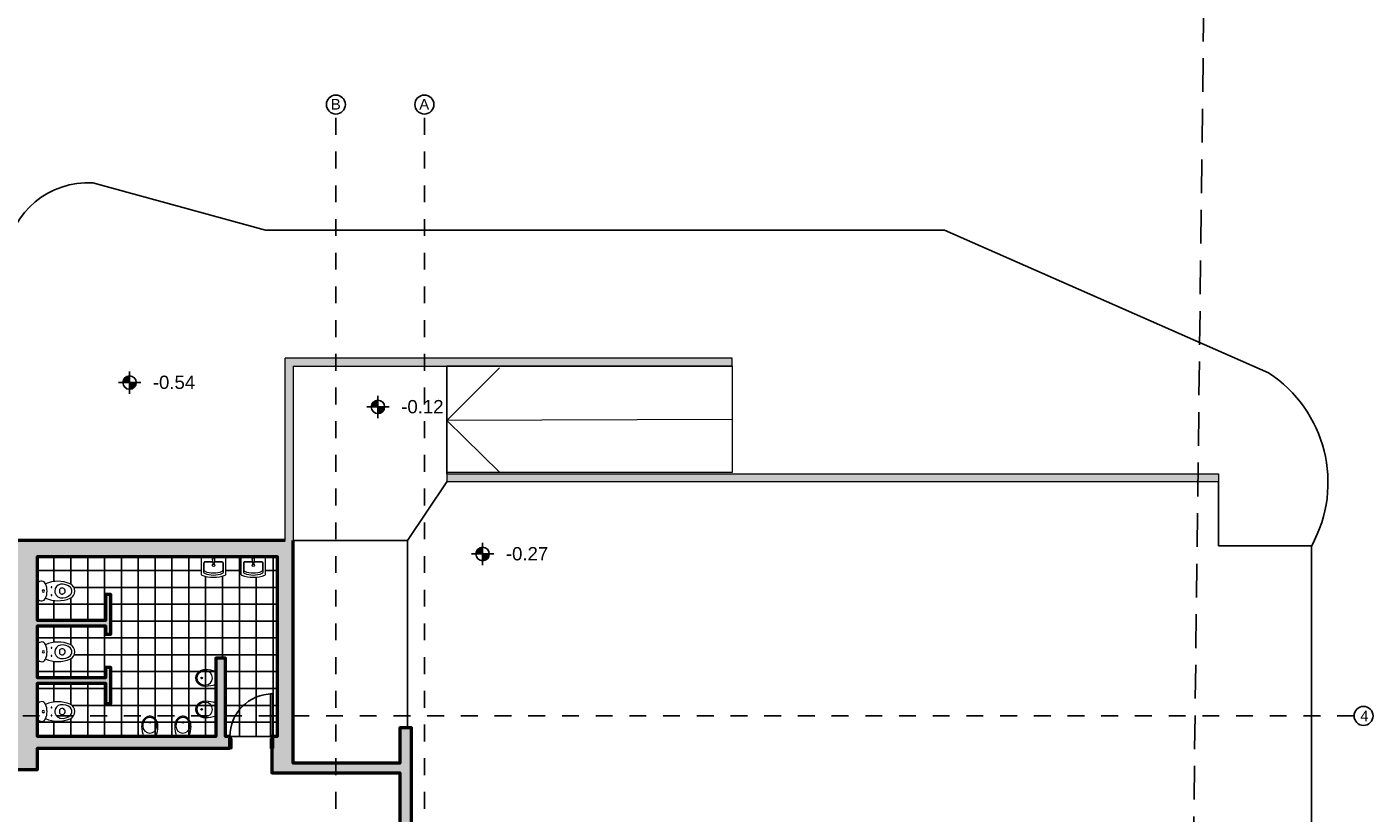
# Model space of a CAD drawing. Header units: metres. Extents: x -18231 to -17951, y 15132 to 15402.
# Tile 56 of 144: x -18119 to -18093, y 15204 to 15219. Entities that reach past the tile are written whole.
import ezdxf

# ---------------------------------------------------------------- set-up
doc = ezdxf.new("R2010")
doc.units = ezdxf.units.M
doc.linetypes.add('HIDDEN', pattern=[9.525, 6.35, -3.175])
doc.linetypes.add('Trazo', pattern=[6.35, 3.175, -3.175])
doc.layers.get('0').update_dxf_attribs({"color": 1})
for name, color, linetype, lineweight in [('A-DETL', 90, 'Continuous', 18), ('A-DOOR', 31, 'Continuous', 18), ('A-DOOR-FRAM', 31, 'Continuous', 25), ('A-FLOR-LEVL', 51, 'Continuous', 18), ('MUROS', 113, 'Continuous', 18), ('P-SANR-FIXT', 6, 'Continuous', 18), ('S-COLS', 52, 'Continuous', 18)]:
    doc.layers.add(name, color=color, linetype=linetype, lineweight=lineweight)
for name, color, linetype in [('COTAS', 1, 'Continuous'), ('HATCH', 251, 'Continuous'), ('TEXTOS', 1, 'Continuous')]:
    doc.layers.add(name, color=color, linetype=linetype)
doc.styles.add('Romans', font='arial.ttf', dxfattribs={"height": 0.2})
doc.dimstyles.get("Standard").update_dxf_attribs({"dimtxt": 0.2, "dimasz": 0.18, "dimexe": 0.18, "dimexo": 0.0625, "dimgap": 0.09, "dimtad": 0, "dimzin": 0, "dimdsep": 46, "dimtxsty": 'Romans', "dimblk": 'OBLIQUE', "dimcen": 0.09, "dimse1": 1, "dimse2": 1, "dimadec": 0, "dimazin": 0, "dimtfac": 1, "dimtofl": 0, "dimtmove": 2, "dimatfit": 2, "dimldrblk": 'OBLIQUE', "dimfxl": 1, "dimtolj": 1, "dimtzin": 0, "dimarcsym": 0})

# ---------------------------------------------------------------- blocks, each defined once
blk = doc.blocks.new('Puerta de 1 hoja - 80 x 210 cm-284720-Nivel 0')
at = {"layer": 'A-DOOR', "lineweight": 25}
for p, q in [((627, 910), (667, 910)), ((627, 130), (627, 910)), ((667, 120), (667, 910)), ((652, 130), (627, 130)), ((652, 120), (652, 130)), ((667, 120), (652, 120))]:
    blk.add_line(p, q, dxfattribs=at)
blk.add_arc((667, 110), 800, 90, 180, dxfattribs=at)
at = {"layer": 'A-DOOR-FRAM'}
for p, q in [((-133, 120), (-203, 120)), ((-203, 120), (-203, 110)), ((-133, 110), (-133, 120)), ((-108, 110), (-133, 110)), ((-108, 75), (-108, 110)), ((-98, 75), (-108, 75)), ((-98, -110), (-98, 75)), ((642, 75), (632, 75)), ((632, 75), (632, -110)), ((667, 110), (642, 110)), ((642, 110), (642, 75)), ((737, 120), (667, 120)), ((667, 120), (667, 110)), ((737, 110), (737, 120)), ((-208, -110), (-208, -120)), ((-208, -120), (-133, -120)), ((-133, -120), (-133, -110)), ((-133, -110), (-98, -110)), ((632, -110), (657, -110))]:
    blk.add_line(p, q, dxfattribs=at)
blk = doc.blocks.new('Urinario - Urinario-624112-Nivel 0')
at = {"layer": 'P-SANR-FIXT'}
for p, q in [((117, -3), (-117, -3)), ((-117, -3), (117, -3))]:
    blk.add_line(p, q, dxfattribs=at)
blk.add_circle((0, -268), 15, dxfattribs=at)
for centre, start, end in [((392, -195), 159.3261, 180), ((392, -195), 159.3261, 180), ((-392, -195), 360, 20.6739), ((-392, -195), 360, 20.6739)]:
    blk.add_arc(centre, 545, start, end, dxfattribs=at)
for major_axis, ratio, start_param, end_param in [((0, 186), 0.819068, 1.570796, 4.712389), ((-132, 0), 0.987707, 3.141593, 6.283185), ((0, 165), 0.80303, 1.570796, 4.712389)]:
    blk.add_ellipse((0, -195), major_axis=major_axis, ratio=ratio, start_param=start_param, end_param=end_param, dxfattribs=at)
blk.add_open_spline([(-152, -195), (-152, -203), (-152, -214), (-150, -229), (-148, -240), (-146, -250), (-143, -261), (-139, -272), (-135, -282), (-131, -291), (-126, -301), (-120, -310), (-114, -319), (-108, -327), (-101, -334), (-94, -342), (-87, -348), (-79, -354), (-71, -360), (-63, -365), (-54, -369), (-45, -373), (-37, -376), (-27, -378), (-18, -380), (-9, -381), (0, -381), (9, -381), (18, -380), (27, -378), (37, -376), (45, -373), (55, -369), (65, -364), (75, -357), (85, -350), (94, -342), (103, -333), (111, -323), (119, -312), (126, -301), (132, -289), (137, -277), (142, -264), (146, -250), (149, -237), (152, -219), (152, -205), (153, -195)], degree=3, knots=[0, 0, 0, 0, 0.038462, 0.057692, 0.076923, 0.096154, 0.115385, 0.134615, 0.153846, 0.173077, 0.192308, 0.211538, 0.230769, 0.25, 0.269231, 0.288462, 0.307692, 0.326923, 0.346154, 0.365385, 0.384615, 0.403846, 0.423077, 0.442308, 0.461538, 0.480769, 0.5, 0.519231, 0.538462, 0.557692, 0.576923, 0.596154, 0.615385, 0.639423, 0.663462, 0.6875, 0.711538, 0.735577, 0.759615, 0.783654, 0.807692, 0.831731, 0.855769, 0.879808, 0.903846, 0.927885, 0.951923, 1, 1, 1, 1], dxfattribs=at)
blk = doc.blocks.new('Asiento de WC con cisterna - Basado en muro _1_ - 700 x 370 mm-623211-Nivel 0')
at = {"layer": 'P-SANR-FIXT'}
for p, q in [((82, 631), (94, 618)), ((94, 618), (156, 618)), ((156, 618), (168, 631)), ((-22, 200), (-22, 209)), ((-22, 200), (-22, 209)), ((272, 209), (272, 200)), ((272, 209), (272, 200))]:
    blk.add_line(p, q, dxfattribs=at)
for centre, radius, start, end in [((500, 588), 558, 156.2031, 204.606), ((500, 588), 558, 156.2031, 204.6455), ((126, 753), 150, 90.5311, 156.2031), ((126, 753), 150, 90.5311, 156.2031), ((216, 670), 220, 135.6026, 189.0939), ((117, 767), 81.6, 84.1645, 135.6026), ((124, 753), 150, 23.7969, 89.4689), ((124, 753), 150, 23.7969, 89.4689), ((133, 767), 81.6, 44.3974, 95.8355), ((34, 670), 220, 350.9061, 44.3974), ((-250, 588), 558, 335.3545, 23.7969), ((-250, 588), 558, 335.394, 23.7969), ((125, 656), 128, 189.0939, 270.0015), ((117, 666), 50, 162.8135, 225), ((125, 664), 58.1, 17.1829, 162.8135), ((125, 656), 128, 269.9985, 317.5547), ((133, 666), 50, 315, 17.1829), ((125, 656), 128, 317.5547, 350.9061), ((22, 279), 82.5, 113.1218, 237.7255), ((22, 279), 82.5, 113.1218, 237.7255), ((125, 38), 344, 66.8782, 113.1218), ((125, 38), 344, 112.6568, 113.1218), ((52, 465), 7.83, 0, 180), ((52, 465), 7.83, 180, 360), ((126, 311), 20.9, 0, 180), ((126, 311), 20.9, 180, 0), ((200, 465), 7.83, 0, 180), ((200, 465), 7.83, 180, 0), ((125, 38), 344, 66.8782, 67.3432), ((228, 279), 82.5, 302.2745, 66.8782), ((228, 279), 82.5, 302.2745, 66.8782)]:
    blk.add_arc(centre, radius, start, end, dxfattribs=at)
blk = doc.blocks.new('Lavamanos suspendido-3D - 450 x 390mm-621751-Nivel 0')
at = {"layer": 'P-SANR-FIXT'}
for p, q in [((-100, 160), (-100, 493)), ((-60, 443), (-60, 278)), ((-54, 405), (-54, 278)), ((-34, 258), (108, 258)), ((142, 258), (284, 258)), ((304, 278), (304, 405)), ((310, 278), (310, 443)), ((350, 493), (350, 160)), ((-34, 252), (107, 252)), ((143, 252), (284, 252))]:
    blk.add_line(p, q, dxfattribs=at)
blk.add_circle((125, 318), 22.5, dxfattribs=at)
for centre, radius, start, end in [((125, -113), 653, 70.4598, 109.5402), ((-90, 493), 10, 109.5402, 180), ((-34, 443), 26, 112.1446, 180), ((-34, 278), 26, 180, 270), ((-28, 405), 26, 111.2674, 180), ((-34, 278), 20, 180, 270), ((125, 52), 448, 67.8554, 112.1446), ((125, 12), 448, 68.7326, 111.2674), ((284, 278), 26, 270, 0), ((284, 278), 20, 270, 0), ((278, 405), 26, 0, 68.7326), ((284, 443), 26, 0, 67.8554), ((340, 493), 10, 0, 70.4598), ((-90, 160), 10, 180, 270), ((340, 160), 10, 270, 0)]:
    blk.add_arc(centre, radius, start, end, dxfattribs=at)
blk = doc.blocks.new('Grifo - Grifo-562834-Nivel 0')
at = {"layer": 'P-SANR-FIXT'}
for p, q in [((-23, -4), (-15, -77)), ((15, -77), (23, -4))]:
    blk.add_line(p, q, dxfattribs=at)
for centre, radius, start, end in [((0, 0), 25, 330.4117, 209.5883), ((0, -4), 22.6, 0, 180), ((0, -77), 14.9, 180, 360)]:
    blk.add_arc(centre, radius, start, end, dxfattribs=at)
blk = doc.blocks.new('_Oblique')
at = {"color": 0, "linetype": 'ByBlock', "lineweight": -2}
blk.add_line((-0.5, -0.5), (0.5, 0.5), dxfattribs=at)
blk = doc.blocks.new('*D1155')
at = {"layer": 'COTAS', "color": 0, "lineweight": -2, "transparency": 16777216}
for p, q in [((-18111.571, 15180.392), (-18103.469, 15180.392)), ((-18094.533, 15180.392), (-18102.634, 15180.392))]:
    blk.add_line(p, q, dxfattribs=at)
at = {"layer": 'Defpoints', "color": 0, "transparency": 16777216}
for p in [(-18111.571, 15207.441), (-18094.533, 15207.441), (-18111.571, 15180.392)]:
    blk.add_point(p, dxfattribs=at)
at = {"layer": 'COTAS', "color": 0, "lineweight": -2, "transparency": 16777216, "xscale": 0.18, "yscale": 0.18, "zscale": 0.18, "rotation": 180}
blk.add_blockref('_Oblique', (-18111.571, 15180.392), dxfattribs=at)
at = {"layer": 'COTAS', "color": 0, "lineweight": -2, "transparency": 16777216, "xscale": 0.18, "yscale": 0.18, "zscale": 0.18}
blk.add_blockref('_Oblique', (-18094.533, 15180.392), dxfattribs=at)
at = {"layer": 'COTAS', "color": 0, "transparency": 16777216, "insert": (-18103.052, 15180.392), "char_height": 0.2, "attachment_point": 5, "style": 'Romans'}
blk.add_mtext('\\A1;17.04', dxfattribs=at)
blk = doc.blocks.new('*D1156')
at = {"layer": 'COTAS', "color": 0, "lineweight": -2, "transparency": 16777216}
for p, q in [((-18113.721, 15180.392), (-18112.998, 15180.392)), ((-18111.571, 15180.392), (-18112.293, 15180.392))]:
    blk.add_line(p, q, dxfattribs=at)
at = {"layer": 'Defpoints', "color": 0, "transparency": 16777216}
for p in [(-18113.721, 15207.441), (-18111.571, 15207.441), (-18113.721, 15180.392)]:
    blk.add_point(p, dxfattribs=at)
at = {"layer": 'COTAS', "color": 0, "lineweight": -2, "transparency": 16777216, "xscale": 0.18, "yscale": 0.18, "zscale": 0.18, "rotation": 180}
blk.add_blockref('_Oblique', (-18113.721, 15180.392), dxfattribs=at)
at = {"layer": 'COTAS', "color": 0, "lineweight": -2, "transparency": 16777216, "xscale": 0.18, "yscale": 0.18, "zscale": 0.18}
blk.add_blockref('_Oblique', (-18111.571, 15180.392), dxfattribs=at)
at = {"layer": 'COTAS', "color": 0, "transparency": 16777216, "insert": (-18112.646, 15180.392), "char_height": 0.2, "attachment_point": 5, "style": 'Romans'}
blk.add_mtext('\\A1;2.15', dxfattribs=at)
blk = doc.blocks.new('*D1157')
at = {"layer": 'COTAS', "color": 0, "lineweight": -2, "transparency": 16777216}
for p, q in [((-18113.721, 15180.392), (-18114.022, 15180.392)), ((-18113.871, 15180.392), (-18113.685, 15179.77)), ((-18113.685, 15179.77), (-18113.505, 15179.77))]:
    blk.add_line(p, q, dxfattribs=at)
at = {"layer": 'Defpoints', "color": 0, "transparency": 16777216}
for p in [(-18114.022, 15207.441), (-18113.721, 15207.441), (-18114.022, 15180.392)]:
    blk.add_point(p, dxfattribs=at)
at = {"layer": 'COTAS', "color": 0, "lineweight": -2, "transparency": 16777216, "xscale": 0.18, "yscale": 0.18, "zscale": 0.18, "rotation": 180}
blk.add_blockref('_Oblique', (-18114.022, 15180.392), dxfattribs=at)
at = {"layer": 'COTAS', "color": 0, "lineweight": -2, "transparency": 16777216, "xscale": 0.18, "yscale": 0.18, "zscale": 0.18}
blk.add_blockref('_Oblique', (-18113.721, 15180.392), dxfattribs=at)
at = {"layer": 'COTAS', "color": 0, "transparency": 16777216, "insert": (-18113.155, 15179.77), "char_height": 0.2, "attachment_point": 5, "style": 'Romans'}
blk.add_mtext('\\A1;0.30', dxfattribs=at)
blk = doc.blocks.new('*D1158')
at = {"layer": 'COTAS', "color": 0, "lineweight": -2, "transparency": 16777216}
for p, q in [((-18114.996, 15180.392), (-18114.859, 15180.392)), ((-18114.022, 15180.392), (-18114.159, 15180.392))]:
    blk.add_line(p, q, dxfattribs=at)
at = {"layer": 'Defpoints', "color": 0, "transparency": 16777216}
for p in [(-18114.996, 15207.441), (-18114.022, 15207.441), (-18114.996, 15180.392)]:
    blk.add_point(p, dxfattribs=at)
at = {"layer": 'COTAS', "color": 0, "lineweight": -2, "transparency": 16777216, "xscale": 0.18, "yscale": 0.18, "zscale": 0.18, "rotation": 180}
blk.add_blockref('_Oblique', (-18114.996, 15180.392), dxfattribs=at)
at = {"layer": 'COTAS', "color": 0, "lineweight": -2, "transparency": 16777216, "xscale": 0.18, "yscale": 0.18, "zscale": 0.18}
blk.add_blockref('_Oblique', (-18114.022, 15180.392), dxfattribs=at)
at = {"layer": 'COTAS', "color": 0, "transparency": 16777216, "insert": (-18114.509, 15180.392), "char_height": 0.2, "attachment_point": 5, "style": 'Romans'}
blk.add_mtext('\\A1;0.97', dxfattribs=at)
blk = doc.blocks.new('*D1159')
at = {"layer": 'COTAS', "color": 0, "lineweight": -2, "transparency": 16777216}
for p, q in [((-18114.996, 15180.392), (-18115.18, 15180.392)), ((-18115.088, 15180.392), (-18114.902, 15179.77)), ((-18114.902, 15179.77), (-18114.722, 15179.77))]:
    blk.add_line(p, q, dxfattribs=at)
at = {"layer": 'Defpoints', "color": 0, "transparency": 16777216}
for p in [(-18115.18, 15207.447), (-18114.996, 15207.441), (-18115.18, 15180.392)]:
    blk.add_point(p, dxfattribs=at)
at = {"layer": 'COTAS', "color": 0, "lineweight": -2, "transparency": 16777216, "xscale": 0.18, "yscale": 0.18, "zscale": 0.18, "rotation": 180}
blk.add_blockref('_Oblique', (-18115.18, 15180.392), dxfattribs=at)
at = {"layer": 'COTAS', "color": 0, "lineweight": -2, "transparency": 16777216, "xscale": 0.18, "yscale": 0.18, "zscale": 0.18}
blk.add_blockref('_Oblique', (-18114.996, 15180.392), dxfattribs=at)
at = {"layer": 'COTAS', "color": 0, "transparency": 16777216, "insert": (-18114.372, 15179.77), "char_height": 0.2, "attachment_point": 5, "style": 'Romans'}
blk.add_mtext('\\A1;0.18', dxfattribs=at)
blk = doc.blocks.new('*D1160')
at = {"layer": 'COTAS', "color": 0, "lineweight": -2, "transparency": 16777216}
for p, q in [((-18118.533, 15180.392), (-18117.207, 15180.392)), ((-18115.18, 15180.392), (-18116.506, 15180.392))]:
    blk.add_line(p, q, dxfattribs=at)
at = {"layer": 'Defpoints', "color": 0, "transparency": 16777216}
for p in [(-18115.18, 15207.447), (-18118.533, 15207.377), (-18118.533, 15180.392)]:
    blk.add_point(p, dxfattribs=at)
at = {"layer": 'COTAS', "color": 0, "lineweight": -2, "transparency": 16777216, "xscale": 0.18, "yscale": 0.18, "zscale": 0.18, "rotation": 180}
blk.add_blockref('_Oblique', (-18118.533, 15180.392), dxfattribs=at)
at = {"layer": 'COTAS', "color": 0, "lineweight": -2, "transparency": 16777216, "xscale": 0.18, "yscale": 0.18, "zscale": 0.18}
blk.add_blockref('_Oblique', (-18115.18, 15180.392), dxfattribs=at)
at = {"layer": 'COTAS', "color": 0, "transparency": 16777216, "insert": (-18116.857, 15180.392), "char_height": 0.2, "attachment_point": 5, "style": 'Romans'}
blk.add_mtext('\\A1;3.35', dxfattribs=at)
blk = doc.blocks.new('*D1161')
at = {"layer": 'COTAS', "color": 0, "lineweight": -2, "transparency": 16777216}
for p, q in [((-18118.533, 15180.392), (-18118.944, 15180.392)), ((-18118.739, 15180.392), (-18118.552, 15179.77)), ((-18118.552, 15179.77), (-18118.372, 15179.77))]:
    blk.add_line(p, q, dxfattribs=at)
at = {"layer": 'Defpoints', "color": 0, "transparency": 16777216}
for p in [(-18118.944, 15207.441), (-18118.533, 15207.377), (-18118.944, 15180.392)]:
    blk.add_point(p, dxfattribs=at)
at = {"layer": 'COTAS', "color": 0, "lineweight": -2, "transparency": 16777216, "xscale": 0.18, "yscale": 0.18, "zscale": 0.18, "rotation": 180}
blk.add_blockref('_Oblique', (-18118.944, 15180.392), dxfattribs=at)
at = {"layer": 'COTAS', "color": 0, "lineweight": -2, "transparency": 16777216, "xscale": 0.18, "yscale": 0.18, "zscale": 0.18}
blk.add_blockref('_Oblique', (-18118.533, 15180.392), dxfattribs=at)
at = {"layer": 'COTAS', "color": 0, "transparency": 16777216, "insert": (-18118.042, 15179.77), "char_height": 0.2, "attachment_point": 5, "style": 'Romans'}
blk.add_mtext('\\A1;0.41', dxfattribs=at)
blk = doc.blocks.new('*D1246')
at = {"layer": 'COTAS', "color": 0, "lineweight": -2, "transparency": 16777216}
for p, q in [((-18190.018, 15215.045), (-18190.018, 15214.172)), ((-18190.018, 15212.634), (-18190.018, 15213.508))]:
    blk.add_line(p, q, dxfattribs=at)
at = {"layer": 'Defpoints', "color": 0, "transparency": 16777216}
for p in [(-18111.683, 15215.045), (-18190.018, 15212.634), (-18111.683, 15212.634)]:
    blk.add_point(p, dxfattribs=at)
at = {"layer": 'COTAS', "color": 0, "lineweight": -2, "transparency": 16777216, "xscale": 0.18, "yscale": 0.18, "zscale": 0.18}
for p, rotation in [((-18190.018, 15215.045), 90), ((-18190.018, 15212.634), 270)]:
    blk.add_blockref('_Oblique', p, dxfattribs=dict(at, rotation=rotation))
at = {"layer": 'COTAS', "color": 0, "transparency": 16777216, "insert": (-18190.018, 15213.84), "char_height": 0.2, "attachment_point": 5, "rotation": 90, "style": 'Romans'}
blk.add_mtext('\\A1;2.41', dxfattribs=at)
blk = doc.blocks.new('*D1247')
at = {"layer": 'COTAS', "color": 0, "lineweight": -2, "transparency": 16777216}
for p, q in [((-18190.435, 15212.684), (-18190.435, 15212.864)), ((-18190.018, 15212.634), (-18190.018, 15212.814)), ((-18190.018, 15212.559), (-18190.435, 15212.684)), ((-18190.018, 15212.634), (-18190.018, 15212.484)), ((-18190.018, 15212.484), (-18190.018, 15212.304))]:
    blk.add_line(p, q, dxfattribs=at)
at = {"layer": 'Defpoints', "color": 0, "transparency": 16777216}
for p in [(-18111.683, 15212.634), (-18190.018, 15212.484), (-18110.917, 15212.484)]:
    blk.add_point(p, dxfattribs=at)
at = {"layer": 'COTAS', "color": 0, "lineweight": -2, "transparency": 16777216, "xscale": 0.18, "yscale": 0.18, "zscale": 0.18}
for p, rotation in [((-18190.018, 15212.634), 270), ((-18190.018, 15212.484), 90)]:
    blk.add_blockref('_Oblique', p, dxfattribs=dict(at, rotation=rotation))
at = {"layer": 'COTAS', "color": 0, "transparency": 16777216, "insert": (-18190.435, 15213.215), "char_height": 0.2, "attachment_point": 5, "rotation": 90, "style": 'Romans'}
blk.add_mtext('\\A1;0.15', dxfattribs=at)
blk = doc.blocks.new('*D1248')
at = {"layer": 'COTAS', "color": 0, "lineweight": -2, "transparency": 16777216}
for p, q in [((-18190.018, 15212.484), (-18190.018, 15211.191)), ((-18190.018, 15209.199), (-18190.018, 15210.491))]:
    blk.add_line(p, q, dxfattribs=at)
at = {"layer": 'Defpoints', "color": 0, "transparency": 16777216}
for p in [(-18110.917, 15212.484), (-18190.018, 15209.199), (-18110.917, 15209.199)]:
    blk.add_point(p, dxfattribs=at)
at = {"layer": 'COTAS', "color": 0, "lineweight": -2, "transparency": 16777216, "xscale": 0.18, "yscale": 0.18, "zscale": 0.18}
for p, rotation in [((-18190.018, 15212.484), 90), ((-18190.018, 15209.199), 270)]:
    blk.add_blockref('_Oblique', p, dxfattribs=dict(at, rotation=rotation))
at = {"layer": 'COTAS', "color": 0, "transparency": 16777216, "insert": (-18190.018, 15210.841), "char_height": 0.2, "attachment_point": 5, "rotation": 90, "style": 'Romans'}
blk.add_mtext('\\A1;3.28', dxfattribs=at)
blk = doc.blocks.new('*D1249')
at = {"layer": 'COTAS', "color": 0, "lineweight": -2, "transparency": 16777216}
for p, q in [((-18190.018, 15209.199), (-18190.018, 15207.453)), ((-18190.018, 15205), (-18190.018, 15206.746))]:
    blk.add_line(p, q, dxfattribs=at)
at = {"layer": 'Defpoints', "color": 0, "transparency": 16777216}
for p in [(-18110.917, 15209.199), (-18190.018, 15205), (-18110.917, 15205)]:
    blk.add_point(p, dxfattribs=at)
at = {"layer": 'COTAS', "color": 0, "lineweight": -2, "transparency": 16777216, "xscale": 0.18, "yscale": 0.18, "zscale": 0.18}
for p, rotation in [((-18190.018, 15209.199), 90), ((-18190.018, 15205), 270)]:
    blk.add_blockref('_Oblique', p, dxfattribs=dict(at, rotation=rotation))
at = {"layer": 'COTAS', "color": 0, "transparency": 16777216, "insert": (-18190.018, 15207.099), "char_height": 0.2, "attachment_point": 5, "rotation": 90, "style": 'Romans'}
blk.add_mtext('\\A1;4.20', dxfattribs=at)
blk = doc.blocks.new('*D1250')
at = {"layer": 'COTAS', "color": 0, "lineweight": -2, "transparency": 16777216}
for p, q in [((-18190.435, 15205.035), (-18190.435, 15205.215)), ((-18190.018, 15204.91), (-18190.435, 15205.035)), ((-18190.018, 15205), (-18190.018, 15204.819))]:
    blk.add_line(p, q, dxfattribs=at)
at = {"layer": 'Defpoints', "color": 0, "transparency": 16777216}
for p in [(-18110.917, 15205), (-18190.018, 15204.819), (-18110.917, 15204.819)]:
    blk.add_point(p, dxfattribs=at)
at = {"layer": 'COTAS', "color": 0, "lineweight": -2, "transparency": 16777216, "xscale": 0.18, "yscale": 0.18, "zscale": 0.18}
for p, rotation in [((-18190.018, 15205), 90), ((-18190.018, 15204.819), 270)]:
    blk.add_blockref('_Oblique', p, dxfattribs=dict(at, rotation=rotation))
at = {"layer": 'COTAS', "color": 0, "transparency": 16777216, "insert": (-18190.435, 15205.565), "char_height": 0.2, "attachment_point": 5, "rotation": 90, "style": 'Romans'}
blk.add_mtext('\\A1;0.18', dxfattribs=at)
blk = doc.blocks.new('*D1251')
at = {"layer": 'COTAS', "color": 0, "lineweight": -2, "transparency": 16777216}
for p, q in [((-18190.018, 15204.819), (-18190.018, 15204.168)), ((-18190.018, 15202.815), (-18190.018, 15203.466))]:
    blk.add_line(p, q, dxfattribs=at)
at = {"layer": 'Defpoints', "color": 0, "transparency": 16777216}
for p in [(-18110.917, 15204.819), (-18190.018, 15202.815), (-18110.917, 15202.815)]:
    blk.add_point(p, dxfattribs=at)
at = {"layer": 'COTAS', "color": 0, "lineweight": -2, "transparency": 16777216, "xscale": 0.18, "yscale": 0.18, "zscale": 0.18}
for p, rotation in [((-18190.018, 15204.819), 90), ((-18190.018, 15202.815), 270)]:
    blk.add_blockref('_Oblique', p, dxfattribs=dict(at, rotation=rotation))
at = {"layer": 'COTAS', "color": 0, "transparency": 16777216, "insert": (-18190.018, 15203.817), "char_height": 0.2, "attachment_point": 5, "rotation": 90, "style": 'Romans'}
blk.add_mtext('\\A1;2.00', dxfattribs=at)
blk = doc.blocks.new('Nivelplanta')
at = {"color": 0, "const_width": 0.0483}
for points in [[(-0.0247, -0.0005, -0.414214), (-0.0006, 0.0236, -0.252422)], [(-0.0006, -0.0247, 0.414214), (0.0236, -0.0005, 0.252422)]]:
    blk.add_lwpolyline(points, format="xyb", dxfattribs=at)
at = {"color": 0}
for points in [[(-0.0006, -0.081), (-0.0006, 0.08)], [(-0.0811, -0.0005), (0.0799, -0.0005)]]:
    blk.add_lwpolyline(points, dxfattribs=at)
blk.add_circle((-0.0006, -0.0005), 0.0483, dxfattribs=at)
at = {"color": 0, "linetype": 'Continuous', "style": 'Romans'}
blk.add_attdef('NRO', (0.1674, -0.0466), '', height=0.096, dxfattribs=at)
blk = doc.blocks.new('*D1297')
at = {"layer": 'COTAS', "color": 0, "lineweight": -2, "transparency": 16777216}
for p, q in [((-18189.018, 15209.199), (-18189.018, 15198.329)), ((-18189.018, 15186.601), (-18189.018, 15197.471))]:
    blk.add_line(p, q, dxfattribs=at)
at = {"layer": 'Defpoints', "color": 0, "transparency": 16777216}
for p in [(-18189.018, 15209.199), (-18114.354, 15209.199), (-18114.354, 15186.601)]:
    blk.add_point(p, dxfattribs=at)
at = {"layer": 'COTAS', "color": 0, "lineweight": -2, "transparency": 16777216, "xscale": 0.18, "yscale": 0.18, "zscale": 0.18}
for p, rotation in [((-18189.018, 15209.199), 90), ((-18189.018, 15186.601), 270)]:
    blk.add_blockref('_Oblique', p, dxfattribs=dict(at, rotation=rotation))
at = {"layer": 'COTAS', "color": 0, "transparency": 16777216, "insert": (-18189.018, 15197.9), "char_height": 0.2, "attachment_point": 5, "rotation": 90, "style": 'Romans'}
blk.add_mtext('\\A1;22.60', dxfattribs=at)

msp = doc.modelspace()

# ---------------------------------------------------------------- hatches: boundary and pattern name
at = {"layer": 'HATCH'}
h = msp.add_hatch(color=256, dxfattribs=at)
h.dxf.hatch_style = 1
h.paths.add_polyline_path([(-18118.944, 15204.879), (-18118.542, 15204.879), (-18118.542, 15205.281), (-18114.916, 15205.281), (-18114.916, 15205.502), (-18114.996, 15205.502), (-18114.996, 15206.979), (-18115.177, 15206.979), (-18115.177, 15205.502), (-18117.156, 15205.502), (-18117.156, 15205.505), (-18117.257, 15205.505), (-18117.257, 15205.502), (-18118.542, 15205.502), (-18118.542, 15206.506), (-18117.257, 15206.506), (-18117.257, 15206.127), (-18117.156, 15206.127), (-18117.156, 15206.804), (-18117.257, 15206.804), (-18117.257, 15206.607), (-18118.542, 15206.607), (-18118.542, 15207.591), (-18117.257, 15207.591), (-18117.257, 15207.431), (-18117.156, 15207.431), (-18117.156, 15208.178), (-18117.257, 15208.178), (-18117.257, 15207.692), (-18118.542, 15207.692), (-18118.542, 15208.827), (-18118.542, 15209.199), (-18118.944, 15209.199)])
h.paths.add_polyline_path([(-18113.871, 15209.199), (-18113.721, 15209.199), (-18113.721, 15212.634), (-18113.871, 15212.634)])
h = msp.add_hatch(color=256, dxfattribs=at)
h.dxf.hatch_style = 1
h.paths.add_polyline_path([(-18112.917, 15212.484), (-18105.452, 15212.484), (-18105.452, 15212.634), (-18112.917, 15212.634)])
h.paths.add_polyline_path([(-18113.721, 15212.484), (-18112.917, 15212.484), (-18112.917, 15212.634), (-18113.721, 15212.634)])
h = msp.add_hatch(color=256, dxfattribs=at)
h.dxf.hatch_style = 1
h.paths.add_polyline_path([(-18110.825, 15210.304), (-18096.291, 15210.304), (-18096.291, 15210.454), (-18110.825, 15210.454)])
h = msp.add_hatch(color=256, dxfattribs=at)
h.dxf.hatch_style = 1
h.paths.add_polyline_path([(-18114.122, 15202.217), (-18113.721, 15202.217), (-18113.721, 15202.634), (-18111.711, 15202.634), (-18111.711, 15201.881), (-18111.49, 15201.881), (-18111.49, 15205.668), (-18111.711, 15205.668), (-18111.711, 15205), (-18113.721, 15205), (-18113.721, 15209.199), (-18118.552, 15209.199), (-18118.552, 15208.897), (-18117.257, 15208.897), (-18117.156, 15208.897), (-18114.022, 15208.897), (-18114.022, 15205.502), (-18114.112, 15205.502), (-18114.112, 15205.281), (-18114.122, 15205.281), (-18114.122, 15204.819), (-18111.711, 15204.819), (-18111.711, 15202.815), (-18114.122, 15202.815)])
h = msp.add_hatch(dxfattribs=at)
h.set_pattern_fill('ANSI37', color=256, scale=0.1, angle=225)
h.set_pattern_definition([(270, (-36277.00594, 30498.1604), (0.3175, -4e-17), []), (360, (-36277.00594, 30498.1604), (9e-17, 0.3175), [])])
h.paths.add_polyline_path([(-18114.916, 15205.502), (-18114.891, 15205.502), (-18114.137, 15205.502), (-18114.112, 15205.502), (-18114.112, 15205.512), (-18114.127, 15205.512), (-18114.127, 15205.522), (-18114.152, 15205.522), (-18114.152, 15206.305, 0.399638)])
h.paths.add_polyline_path([(-18114.996, 15205.502), (-18114.986, 15205.502), (-18114.986, 15205.512), (-18114.916, 15205.512, -0.396018), (-18114.152, 15206.305), (-18114.152, 15206.306), (-18114.112, 15206.306), (-18114.112, 15205.512), (-18114.042, 15205.512), (-18114.042, 15205.502), (-18114.022, 15205.502), (-18114.022, 15208.897), (-18114.258, 15208.897, -0.414214), (-18114.248, 15208.887), (-18114.248, 15208.553, -0.317506), (-18114.255, 15208.543, -0.172192), (-18114.693, 15208.543, -0.317506), (-18114.7, 15208.553), (-18114.7, 15208.887, -0.414214), (-18114.69, 15208.897), (-18115.006, 15208.897, -0.414214), (-18114.996, 15208.887), (-18114.996, 15208.553, -0.317506), (-18115.003, 15208.543, -0.172192), (-18115.442, 15208.543, -0.317506), (-18115.448, 15208.553), (-18115.448, 15208.887, -0.414214), (-18115.438, 15208.897), (-18117.156, 15208.897), (-18117.156, 15208.889), (-18117.257, 15208.889), (-18117.257, 15208.897), (-18118.462, 15208.897), (-18118.462, 15208.827), (-18118.542, 15208.827), (-18118.542, 15208.392), (-18118.533, 15208.392, -0.604452), (-18118.387, 15208.38, -0.002029), (-18118.386, 15208.378, -0.214395), (-18117.926, 15208.381, -0.294657), (-18117.836, 15208.244, -0.294657), (-18117.926, 15208.108, -0.214395), (-18118.386, 15208.111, -0.002029), (-18118.387, 15208.109, -0.604452), (-18118.533, 15208.097), (-18118.542, 15208.097), (-18118.542, 15207.692), (-18117.257, 15207.692), (-18117.257, 15208.178), (-18117.156, 15208.178), (-18117.156, 15207.431), (-18117.257, 15207.431), (-18117.257, 15207.591), (-18118.542, 15207.591), (-18118.542, 15207.247), (-18118.533, 15207.247, -0.604452), (-18118.387, 15207.235, -0.002029), (-18118.386, 15207.232, -0.214395), (-18117.926, 15207.236, -0.294657), (-18117.836, 15207.099, -0.294657), (-18117.926, 15206.963, -0.214395), (-18118.386, 15206.966, -0.002029), (-18118.387, 15206.963, -0.604452), (-18118.533, 15206.952), (-18118.542, 15206.952), (-18118.542, 15206.607), (-18117.257, 15206.607), (-18117.257, 15206.804), (-18117.156, 15206.804), (-18117.156, 15206.127), (-18117.257, 15206.127), (-18117.257, 15206.506), (-18118.542, 15206.506), (-18118.542, 15206.122), (-18118.533, 15206.122, -0.604452), (-18118.387, 15206.11, -0.002029), (-18118.386, 15206.107, -0.214395), (-18117.926, 15206.111, -0.294657), (-18117.836, 15205.974, -0.294657), (-18117.926, 15205.838, -0.214395), (-18118.386, 15205.841, -0.002029), (-18118.387, 15205.838, -0.604452), (-18118.533, 15205.827), (-18118.542, 15205.827), (-18118.542, 15205.502), (-18117.257, 15205.502), (-18117.257, 15205.505), (-18117.156, 15205.505), (-18115.177, 15205.502), (-18115.177, 15206.979), (-18114.996, 15206.979)])
h.paths.add_polyline_path([(-18115.462, 15206.607, -1), (-18115.432, 15206.607, -1)], flags=16)
h.paths.add_polyline_path([(-18115.432, 15206.014, -1), (-18115.462, 15206.014, -1)], flags=16)
h.paths.add_polyline_path([(-18115.785, 15205.771, -1), (-18115.815, 15205.771, -1)], flags=16)
h.paths.add_polyline_path([(-18116.408, 15205.771, -1), (-18116.438, 15205.771, -1)], flags=16)

# ---------------------------------------------------------------- linework, layer by layer
at = {"linetype": 'ByBlock', "lineweight": -2}
for p, q in [((-18114.246, 15215.045), (-18117.497, 15215.934)), ((-18101.452, 15215.045), (-18114.246, 15215.045)), ((-18095.347, 15212.357), (-18101.452, 15215.045)), ((-18110.825, 15210.454), (-18110.825, 15212.464)), ((-18111.571, 15209.199), (-18110.825, 15210.304)), ((-18096.291, 15210.304), (-18096.291, 15209.098)), ((-18113.721, 15209.199), (-18111.571, 15209.199)), ((-18111.571, 15205.668), (-18111.571, 15209.199)), ((-18096.291, 15209.098), (-18094.533, 15209.098)), ((-18094.533, 15209.098), (-18094.533, 15189.452))]:
    msp.add_line(p, q, dxfattribs=at)
at = {"linetype": 'HIDDEN', "lineweight": -2, "ltscale": 0.1, "flags": 128}
msp.add_lwpolyline([(-18185.156, 15184.16), (-18184.485, 15271.85), (-18095.948, 15269.67), (-18097.006, 15183.363), (-18185.156, 15184.16)], dxfattribs=at)
at = {"linetype": 'ByBlock', "lineweight": -2}
for centre, radius, start, end in [((-18117.593, 15214.394), 1.542, 86.4443, 173.3522), ((-18096.689, 15210.29), 2.464, 331.0647, 57.0062)]:
    msp.add_arc(centre, radius, start, end, dxfattribs=at)
at = {"layer": 'A-DETL'}
msp.add_line((-18110.825, 15210.454), (-18110.825, 15212.464), dxfattribs=at)
at = {"layer": 'A-FLOR-LEVL'}
for p, q in [((-18110.825, 15212.484), (-18110.825, 15210.475)), ((-18105.452, 15212.484), (-18110.825, 15212.484)), ((-18110.825, 15211.459), (-18109.836, 15212.451)), ((-18105.452, 15212.484), (-18105.452, 15210.475)), ((-18105.452, 15210.475), (-18110.825, 15210.475)), ((-18111.571, 15209.199), (-18113.721, 15209.199)), ((-18111.571, 15205.668), (-18111.571, 15209.199))]:
    msp.add_line(p, q, dxfattribs=at)
msp.add_lwpolyline([(-18105.452, 15211.479), (-18110.825, 15211.459), (-18109.828, 15210.475)], dxfattribs=at)
at = {"layer": 'HATCH'}
msp.add_line((-18114.891, 15205.502), (-18114.137, 15205.502), dxfattribs=at)
at = {"layer": 'MUROS'}
for p, q in [((-18113.871, 15209.199), (-18113.871, 15212.634)), ((-18113.721, 15212.634), (-18113.871, 15212.634)), ((-18113.721, 15212.484), (-18113.721, 15209.199)), ((-18110.825, 15210.454), (-18096.291, 15210.454)), ((-18110.825, 15210.454), (-18110.825, 15210.304)), ((-18096.291, 15210.304), (-18110.825, 15210.304)), ((-18096.291, 15210.454), (-18096.291, 15210.304))]:
    msp.add_line(p, q, dxfattribs=at)
at = {"layer": 'MUROS', "lineweight": 50}
for p, q in [((-18117.156, 15205.505), (-18117.257, 15205.505)), ((-18117.257, 15205.505), (-18117.257, 15205.502)), ((-18117.156, 15205.502), (-18117.156, 15205.505))]:
    msp.add_line(p, q, dxfattribs=at)
at = {"layer": 'MUROS'}
msp.add_lwpolyline([(-18113.721, 15212.484), (-18105.452, 15212.484), (-18105.452, 15212.634), (-18113.721, 15212.634)], dxfattribs=at)
at = {"layer": 'MUROS', "lineweight": 50}
for points in [[(-18113.871, 15209.199), (-18118.944, 15209.199), (-18118.944, 15204.879), (-18118.542, 15204.879), (-18118.542, 15205.281), (-18114.916, 15205.281), (-18114.916, 15205.502), (-18114.996, 15205.502), (-18114.996, 15206.979), (-18115.177, 15206.979), (-18115.177, 15205.502), (-18117.156, 15205.502)], [(-18113.721, 15196.019), (-18113.721, 15202.634), (-18111.711, 15202.634), (-18111.711, 15201.881), (-18111.49, 15201.881), (-18111.49, 15205.668), (-18111.711, 15205.668), (-18111.711, 15205), (-18113.721, 15205), (-18113.721, 15209.199)], [(-18117.257, 15205.502), (-18118.542, 15205.502), (-18118.542, 15206.506), (-18117.257, 15206.506), (-18117.257, 15206.127), (-18117.156, 15206.127), (-18117.156, 15206.804), (-18117.257, 15206.804), (-18117.257, 15206.607), (-18118.542, 15206.607), (-18118.542, 15207.591), (-18117.257, 15207.591), (-18117.257, 15207.431), (-18117.156, 15207.431), (-18117.156, 15208.178), (-18117.257, 15208.178), (-18117.257, 15207.692), (-18118.542, 15207.692), (-18118.542, 15208.897), (-18117.257, 15208.897), (-18117.156, 15208.897), (-18114.022, 15208.897), (-18114.022, 15205.502), (-18114.112, 15205.502), (-18114.112, 15205.281), (-18114.122, 15205.281), (-18114.122, 15204.819), (-18111.711, 15204.819), (-18111.711, 15202.815)]]:
    msp.add_lwpolyline(points, dxfattribs=at)
at = {"layer": 'S-COLS'}
msp.add_line((-18118.462, 15209.199), (-18118.683, 15209.199), dxfattribs=at)
at = {"layer": 'TEXTOS', "linetype": 'Trazo', "ltscale": 0.1}
for p, q in [((-18112.917, 15181.281), (-18112.917, 15217.232)), ((-18111.25, 15181.281), (-18111.25, 15217.232)), ((-18093.734, 15205.891), (-18187.745, 15205.891))]:
    msp.add_line(p, q, dxfattribs=at)
at = {"layer": 'TEXTOS'}
for centre in [(-18112.917, 15217.411), (-18111.25, 15217.411), (-18093.555, 15205.891)]:
    msp.add_circle(centre, 0.179, dxfattribs=at)

# ---------------------------------------------------------------- block references
at = {"layer": 'A-DOOR', "xscale": 0.001004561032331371, "yscale": 0.001004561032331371, "zscale": 0.001004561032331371}
msp.add_blockref('Puerta de 1 hoja - 80 x 210 cm-284720-Nivel 0', (-18114.782, 15205.391), dxfattribs=at)
at = {"layer": 'P-SANR-FIXT', "xscale": 0.001004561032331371, "yscale": 0.001004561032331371, "zscale": 0.001004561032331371}
for name, p, rotation in [('Lavamanos suspendido-3D - 450 x 390mm-621751-Nivel 0', (-18115.097, 15209.048), 180), ('Lavamanos suspendido-3D - 450 x 390mm-621751-Nivel 0', (-18114.348, 15209.048), 180), ('Asiento de WC con cisterna - Basado en muro _1_ - 700 x 370 mm-623211-Nivel 0', (-18118.743, 15208.37), 269.9999999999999), ('Asiento de WC con cisterna - Basado en muro _1_ - 700 x 370 mm-623211-Nivel 0', (-18118.743, 15207.225), 269.9999999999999), ('Urinario - Urinario-624112-Nivel 0', (-18115.177, 15206.607), 269.9999999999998), ('Asiento de WC con cisterna - Basado en muro _1_ - 700 x 370 mm-623211-Nivel 0', (-18118.743, 15206.1), 269.9999999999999), ('Urinario - Urinario-624112-Nivel 0', (-18115.177, 15206.014), 269.9999999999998), ('Urinario - Urinario-624112-Nivel 0', (-18116.423, 15205.502), 180), ('Urinario - Urinario-624112-Nivel 0', (-18115.8, 15205.502), 180)]:
    msp.add_blockref(name, p, dxfattribs=dict(at, rotation=rotation))
for p in [(-18115.222, 15208.846), (-18114.474, 15208.846)]:
    msp.add_blockref('Grifo - Grifo-562834-Nivel 0', p, dxfattribs=at)
at = {"layer": 'TEXTOS', "xscale": 2.608958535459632, "yscale": 2.608958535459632, "zscale": 2.608958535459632}
for p, values in [((-18116.803, 15212.174), {'NRO': '-0.54'}), ((-18112.123, 15211.715), {'NRO': '-0.12'}), ((-18110.151, 15208.944), {'NRO': '-0.27'})]:
    msp.add_blockref('Nivelplanta', p, dxfattribs=at).add_auto_attribs(values)

# ---------------------------------------------------------------- texts
at = {"layer": 'TEXTOS', "char_height": 0.2, "attachment_point": 1, "style": 'Romans'}
for s, insert in [('B', (-18113.012, 15217.516)), ('A', (-18111.346, 15217.516)), ('4', (-18093.616, 15205.992))]:
    msp.add_mtext_dynamic_manual_height_columns(s, width=0.63327, gutter_width=0.5, heights=[0], dxfattribs=dict(at, insert=insert))

# ---------------------------------------------------------------- dimensions: what is measured, and where the dimension line sits
at = {"layer": 'COTAS'}
for base, p1, p2, angle, picture, middle in [((-18190.018, 15212.634), (-18111.683, 15215.045), (-18111.683, 15212.634), 270, '*D1246', (-18190.018, 15213.84)), ((-18189.018, 15209.199), (-18114.354, 15186.601), (-18114.354, 15209.199), 270, '*D1297', (-18189.018, 15197.9)), ((-18111.571, 15180.392), (-18094.533, 15207.441), (-18111.571, 15207.441), 180, '*D1155', (-18103.052, 15180.392))]:
    dim = msp.add_linear_dim(base=base, p1=p1, p2=p2, angle=angle, dimstyle='Standard', dxfattribs=at)
    dim.commit()
    dim.dimension.update_dxf_attribs({"geometry": picture, "text_midpoint": middle})
for base, p1, p2, angle, picture, middle in [((-18190.018, 15212.484), (-18111.683, 15212.634), (-18110.917, 15212.484), 270, '*D1247', (-18190.435, 15212.954)), ((-18190.0183, 15209.1987), (-18110.9169, 15212.4836), (-18110.9169, 15209.1987), 270, '*D1248', (-18190.0183, 15210.8412)), ((-18190.018, 15205), (-18110.917, 15209.199), (-18110.917, 15205), 270, '*D1249', (-18190.018, 15207.099)), ((-18118.533, 15180.392), (-18115.18, 15207.447), (-18118.533, 15207.377), 180, '*D1160', (-18116.857, 15180.392)), ((-18115.18, 15180.392), (-18114.996, 15207.441), (-18115.18, 15207.447), 180, '*D1159', (-18114.632, 15179.77)), ((-18118.944, 15180.392), (-18118.533, 15207.377), (-18118.944, 15207.441), 180, '*D1161', (-18118.282, 15179.77)), ((-18114.996, 15180.392), (-18114.022, 15207.441), (-18114.996, 15207.441), 180, '*D1158', (-18114.509, 15180.392)), ((-18114.022, 15180.392), (-18113.721, 15207.441), (-18114.022, 15207.441), 180, '*D1157', (-18113.415, 15179.77)), ((-18113.721, 15180.392), (-18111.571, 15207.441), (-18113.721, 15207.441), 180, '*D1156', (-18112.646, 15180.392)), ((-18190.018, 15204.819), (-18110.917, 15205), (-18110.917, 15204.819), 270, '*D1250', (-18190.435, 15205.305)), ((-18190.018, 15202.815), (-18110.917, 15204.819), (-18110.917, 15202.815), 270, '*D1251', (-18190.018, 15203.817))]:
    dim = msp.add_linear_dim(base=base, p1=p1, p2=p2, angle=angle, dimstyle='Standard', override={"dimtmove": 1}, dxfattribs=at)
    dim.commit()
    dim.dimension.update_dxf_attribs({"geometry": picture, "text_midpoint": middle})

doc.saveas('drawing.dxf')
